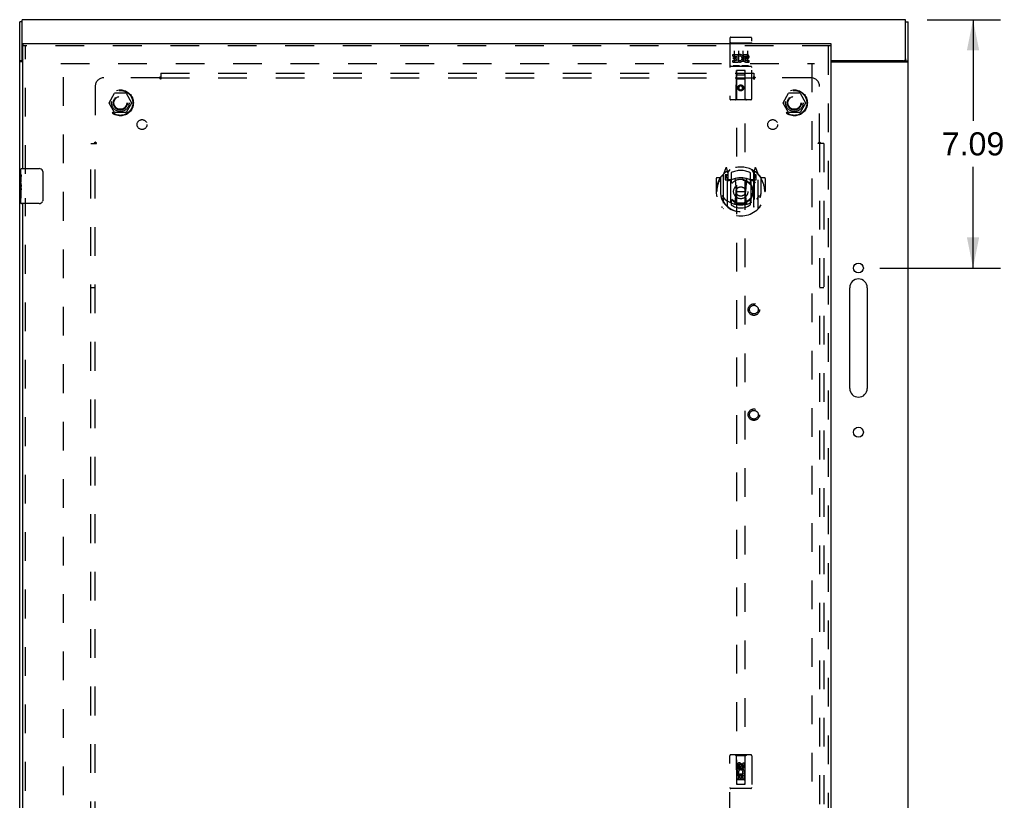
# Model space of a CAD drawing. Header units: inches. Extents: x 0 to 149, y 0 to 96.
# Tile 13 of 16: x 37 to 65, y 51 to 73. Entities that reach past the tile are written whole.
import ezdxf

# ---------------------------------------------------------------- set-up
doc = ezdxf.new("R2010")
doc.units = ezdxf.units.IN
doc.header["$LTSCALE"] = 8.201754
doc.header["$MEASUREMENT"] = 0
doc.linetypes.add('HIDDEN', pattern=[0.2, 0.1, -0.1])
doc.layers.get('0').update_dxf_attribs({"linetype": 'CONTINUOUS'})
for name, color, linetype in [('DEFAULT_2', 8, 'HIDDEN'), ('DIMENSIONS', 7, 'CONTINUOUS'), ('DOOR_ASSEMBLY', 7, 'CONTINUOUS'), ('SUBPANEL', 7, 'CONTINUOUS')]:
    doc.layers.add(name, color=color, linetype=linetype)
doc.styles.get("Standard").update_dxf_attribs({"font": 'arial.ttf'})
doc.dimstyles.new('DIMSTYLE_1', dxfattribs={"dimtxt": 0.657895, "dimasz": 0.877193, "dimexe": 0.09, "dimexo": 0.07, "dimgap": 0.0375, "dimtad": 0, "dimtih": 1, "dimtoh": 1, "dimzin": 4, "dimdsep": 46, "dimtxsty": 'Standard', "dimblk": '_FILLED', "dimblk1": '_FILLED', "dimblk2": '_FILLED', "dimcen": 0.09, "dimadec": 3, "dimazin": 1, "dimtfac": 1, "dimtdec": 3, "dimtofl": 0, "dimtmove": 0, "dimatfit": 3, "dimldrblk": '_FILLED', "dimfxl": 0, "dimtolj": 1, "dimtzin": 4, "dimarcsym": 0})

# ---------------------------------------------------------------- blocks, each defined once
blk = doc.blocks.new('_FILLED')
at = {"color": 0, "linetype": 'ByBlock'}
blk.add_solid([(0, 0), (-1, 0.2), (-1, -0.2)], dxfattribs=at)
blk = doc.blocks.new('*D1')
at = {"layer": 'DIMENSIONS', "color": 2, "linetype": 'Continuous'}
for p, q in [((62.777, 73.052), (64.879, 73.052)), ((64.09, 73.052), (64.09, 70.165)), ((64.09, 65.962), (64.09, 68.849)), ((61.432, 65.962), (64.879, 65.962))]:
    blk.add_line(p, q, dxfattribs=at)
at = {"layer": 'DIMENSIONS', "color": 2, "linetype": 'Continuous', "xscale": 0.8771929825, "yscale": 0.8771929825, "zscale": 0.8771929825}
for p, rotation in [((64.09, 73.052), 90), ((64.09, 65.962), 270)]:
    blk.add_blockref('_FILLED', p, dxfattribs=dict(at, rotation=rotation))
at = {"layer": 'DIMENSIONS', "color": 2, "linetype": 'Continuous', "insert": (64.09, 69.836), "char_height": 0.6579, "width": 1.78781, "attachment_point": 2, "line_spacing_factor": 0.9}
blk.add_mtext('7.09', dxfattribs=at)

msp = doc.modelspace()

# ---------------------------------------------------------------- linework, layer by layer
at = {"color": 3, "linetype": 'Continuous'}
for p, q in [((36.863, 25.115), (36.863, 72.989)), ((36.938, 71.937), (36.938, 73.052)), ((62.163, 73.052), (36.938, 73.052)), ((62.163, 71.937), (62.163, 73.052)), ((62.238, 25.115), (62.238, 72.989)), ((36.957, 71.85), (36.894, 71.85)), ((62.103, 71.877), (60.032, 71.877)), ((60.032, 71.85), (62.207, 71.85)), ((62.218, 71.857), (62.223, 71.86)), ((60.568, 62.524), (60.568, 65.399)), ((61.068, 65.399), (61.068, 62.524))]:
    msp.add_line(p, q, dxfattribs=at)
at = {"color": 7, "linetype": 'Continuous'}
for p, q in [((36.938, 72.989), (36.863, 72.989)), ((62.163, 72.989), (62.238, 72.989)), ((36.938, 71.875), (36.863, 71.875)), ((36.938, 71.875), (36.938, 71.937)), ((62.156, 71.864), (62.158, 71.866)), ((62.163, 71.937), (62.163, 71.875)), ((62.163, 71.875), (62.238, 71.875))]:
    msp.add_line(p, q, dxfattribs=at)
at = {"color": 3, "linetype": 'Continuous'}
for points in [[(36.883, 71.858), (36.878, 71.86), (36.875, 71.862), (36.873, 71.863), (36.871, 71.864), (36.869, 71.866), (36.867, 71.867), (36.866, 71.869), (36.864, 71.87), (36.864, 71.872), (36.863, 71.873), (36.863, 71.874), (36.863, 71.875)], [(36.894, 71.85), (36.892, 71.852), (36.89, 71.853), (36.888, 71.855), (36.885, 71.856), (36.883, 71.858)], [(62.207, 71.85), (62.208, 71.851), (62.208, 71.851), (62.209, 71.852), (62.21, 71.852), (62.211, 71.853), (62.212, 71.854), (62.213, 71.854), (62.214, 71.855), (62.215, 71.856), (62.216, 71.857), (62.218, 71.857)], [(62.223, 71.86), (62.224, 71.861), (62.226, 71.862), (62.227, 71.862), (62.228, 71.863), (62.229, 71.864), (62.23, 71.864), (62.231, 71.865), (62.232, 71.866), (62.232, 71.866), (62.233, 71.867), (62.234, 71.867), (62.234, 71.868), (62.235, 71.868), (62.235, 71.869), (62.236, 71.87), (62.236, 71.87), (62.236, 71.871), (62.237, 71.871), (62.237, 71.872), (62.237, 71.872), (62.237, 71.872), (62.238, 71.873), (62.238, 71.873), (62.238, 71.874), (62.238, 71.874), (62.238, 71.875), (62.238, 71.875)]]:
    msp.add_lwpolyline(points, dxfattribs=at)
at = {"color": 7, "linetype": 'Continuous'}
for points in [[(36.944, 71.864), (36.942, 71.867), (36.941, 71.868), (36.94, 71.869), (36.939, 71.87), (36.939, 71.872), (36.938, 71.873), (36.938, 71.874), (36.938, 71.875)], [(36.949, 71.85), (36.949, 71.851), (36.949, 71.852), (36.949, 71.854), (36.949, 71.855), (36.949, 71.856), (36.949, 71.858), (36.948, 71.859), (36.947, 71.861), (36.946, 71.862), (36.945, 71.863), (36.944, 71.864)], [(62.152, 71.85), (62.152, 71.851), (62.152, 71.851), (62.151, 71.852), (62.151, 71.852), (62.151, 71.853), (62.151, 71.853), (62.151, 71.854), (62.151, 71.854), (62.151, 71.855), (62.151, 71.855), (62.151, 71.856), (62.152, 71.856), (62.152, 71.857), (62.152, 71.857), (62.152, 71.858), (62.152, 71.858), (62.152, 71.859), (62.153, 71.859), (62.153, 71.86), (62.153, 71.86), (62.154, 71.861), (62.154, 71.862), (62.155, 71.862), (62.155, 71.863), (62.156, 71.864), (62.156, 71.864)], [(62.158, 71.866), (62.159, 71.867), (62.16, 71.868), (62.16, 71.869), (62.161, 71.869), (62.161, 71.87), (62.161, 71.871), (62.162, 71.871), (62.162, 71.872), (62.162, 71.872), (62.163, 71.873), (62.163, 71.874), (62.163, 71.874), (62.163, 71.875), (62.163, 71.875), (62.163, 71.875)]]:
    msp.add_lwpolyline(points, dxfattribs=at)
at = {"color": 3, "linetype": 'Continuous'}
for centre in [(60.818, 65.962), (60.818, 61.274)]:
    msp.add_circle(centre, 0.141, dxfattribs=at)
for centre, radius, start, end in [((36.998, 71.937), 0.06, 180, 227.5021), ((62.103, 71.937), 0.06, 270, 360), ((60.818, 65.399), 0.25, 0, 180), ((60.818, 62.524), 0.25, 180, 360)]:
    msp.add_arc(centre, radius, start, end, dxfattribs=at)
at = {"layer": 'DEFAULT_2', "color": 8, "linetype": 'HIDDEN'}
for p, q in [((38.038, 71.802), (59.563, 71.802)), ((38.113, 26.304), (38.113, 71.8)), ((59.488, 71.8), (59.488, 26.304)), ((39.42, 70.682), (39.575, 70.95)), ((39.892, 70.955), (39.583, 70.955)), ((39.901, 70.95), (40.055, 70.682)), ((58.67, 70.682), (58.825, 70.95)), ((59.142, 70.955), (58.833, 70.955)), ((59.151, 70.95), (59.305, 70.682)), ((39.575, 70.405), (39.42, 70.672)), ((40.055, 70.672), (39.901, 70.405)), ((58.825, 70.405), (58.67, 70.672)), ((59.305, 70.672), (59.151, 70.405)), ((39.892, 70.4), (39.583, 70.4)), ((59.142, 70.4), (58.833, 70.4))]:
    msp.add_line(p, q, dxfattribs=at)
for centre, radius in [((39.738, 70.677), 0.372), ((39.738, 70.677), 0.356), ((39.738, 70.677), 0.204), ((58.988, 70.677), 0.372), ((58.988, 70.677), 0.356), ((58.988, 70.677), 0.204), ((39.738, 70.677), 0.183), ((58.988, 70.677), 0.183)]:
    msp.add_circle(centre, radius, dxfattribs=at)
for centre, start, end in [((39.583, 70.945), 90.0113, 149.988), ((39.892, 70.945), 30.0108, 89.9876), ((58.833, 70.945), 90.0113, 149.988), ((59.142, 70.945), 30.0108, 89.9876), ((39.429, 70.677), 150.0117, 209.9873), ((40.047, 70.677), 330.0117, 29.9873), ((58.679, 70.677), 150.0117, 209.9873), ((59.297, 70.677), 330.0117, 29.9873), ((39.583, 70.41), 210.0108, 269.9876), ((39.892, 70.41), 270.0113, 329.988), ((58.833, 70.41), 210.0108, 269.9876), ((59.142, 70.41), 270.0113, 329.988)]:
    msp.add_arc(centre, 0.01, start, end, dxfattribs=at)
at = {"layer": 'DOOR_ASSEMBLY', "color": 7, "linetype": 'Continuous'}
for p, q in [((36.957, 72.377), (36.957, 72.302)), ((60.032, 72.377), (60.032, 72.302)), ((36.897, 68.643), (36.897, 68.787)), ((36.897, 68.387), (36.897, 68.64)), ((36.912, 68.802), (37.422, 68.802)), ((37.522, 68.702), (37.522, 67.902)), ((36.906, 68.585), (36.897, 68.585)), ((36.897, 68.417), (36.907, 68.417)), ((36.897, 67.817), (36.897, 68.385)), ((36.9, 68.355), (36.897, 68.355)), ((36.907, 68.417), (36.907, 68.574)), ((36.897, 68.223), (36.907, 68.223)), ((36.897, 68.187), (36.907, 68.187)), ((36.897, 68.124), (36.907, 68.124)), ((36.907, 68.234), (36.907, 68.287)), ((36.907, 67.956), (36.907, 68.187)), ((36.897, 67.956), (36.907, 67.956)), ((37.422, 67.802), (36.912, 67.802))]:
    msp.add_line(p, q, dxfattribs=at)
at = {"layer": 'DOOR_ASSEMBLY', "color": 3, "linetype": 'Continuous'}
for p, q in [((36.957, 72.377), (60.032, 72.377)), ((36.957, 68.802), (36.957, 72.302)), ((60.032, 72.302), (60.032, 25.802)), ((36.957, 49.552), (36.957, 67.802))]:
    msp.add_line(p, q, dxfattribs=at)
at = {"layer": 'DOOR_ASSEMBLY', "color": 8, "linetype": 'HIDDEN'}
for p, q in [((60.032, 72.302), (36.957, 72.302)), ((37.032, 68.647), (37.032, 72.302)), ((57.145, 72.52), (57.145, 70.795)), ((57.161, 72.391), (57.161, 72.391)), ((57.162, 72.391), (57.161, 72.391)), ((57.163, 72.391), (57.162, 72.391)), ((57.164, 72.391), (57.163, 72.391)), ((57.165, 72.391), (57.164, 72.391)), ((57.165, 72.391), (57.165, 72.391)), ((57.166, 72.391), (57.165, 72.391)), ((57.167, 72.391), (57.166, 72.391)), ((57.168, 72.391), (57.167, 72.391)), ((57.169, 72.392), (57.168, 72.391)), ((57.169, 72.392), (57.169, 72.392)), ((57.17, 72.392), (57.169, 72.392)), ((57.171, 72.392), (57.17, 72.392)), ((57.172, 72.392), (57.171, 72.392)), ((57.173, 72.392), (57.172, 72.392)), ((57.174, 72.392), (57.173, 72.392)), ((57.174, 72.392), (57.174, 72.392)), ((57.174, 72.392), (57.74, 72.392)), ((57.175, 72.55), (57.74, 72.55)), ((57.74, 72.392), (57.741, 72.392)), ((57.741, 72.392), (57.742, 72.392)), ((57.742, 72.392), (57.742, 72.392)), ((57.742, 72.392), (57.743, 72.392)), ((57.743, 72.392), (57.744, 72.392)), ((57.744, 72.392), (57.745, 72.392)), ((57.745, 72.392), (57.746, 72.392)), ((57.746, 72.392), (57.747, 72.392)), ((57.747, 72.392), (57.747, 72.391)), ((57.747, 72.391), (57.748, 72.391)), ((57.748, 72.391), (57.749, 72.391)), ((57.749, 72.391), (57.75, 72.391)), ((57.75, 72.391), (57.751, 72.391)), ((57.751, 72.391), (57.751, 72.391)), ((57.751, 72.391), (57.752, 72.391)), ((57.752, 72.391), (57.753, 72.391)), ((57.77, 70.795), (57.77, 72.52)), ((59.957, 72.302), (59.957, 25.802)), ((57.226, 72.014), (57.226, 72.057)), ((57.226, 72.057), (57.382, 72.057)), ((57.226, 72.014), (57.339, 72.014)), ((57.27, 72.159), (57.27, 71.853)), ((57.339, 71.972), (57.339, 72.014)), ((57.382, 71.879), (57.382, 72.057)), ((57.406, 72.009), (57.389, 72.048)), ((57.395, 72.159), (57.395, 71.853)), ((57.52, 72.159), (57.52, 71.853)), ((57.538, 72.014), (57.538, 72.057)), ((57.538, 72.057), (57.63, 72.057)), ((57.538, 72.014), (57.63, 72.014)), ((57.645, 72.159), (57.645, 71.853)), ((57.175, 71.722), (57.74, 71.722)), ((57.226, 71.844), (57.226, 71.886)), ((57.226, 71.886), (57.339, 71.886)), ((57.226, 71.844), (57.382, 71.844)), ((57.418, 71.738), (57.246, 71.738)), ((57.247, 71.93), (57.247, 71.972)), ((57.247, 71.972), (57.339, 71.972)), ((57.247, 71.93), (57.339, 71.93)), ((57.339, 71.886), (57.339, 71.93)), ((57.382, 71.879), (57.395, 71.898)), ((57.382, 71.844), (57.382, 71.856)), ((57.385, 71.854), (57.382, 71.856)), ((57.668, 71.738), (57.496, 71.738)), ((57.598, 71.93), (57.644, 71.93)), ((57.602, 71.971), (57.63, 71.971)), ((57.602, 71.886), (57.694, 71.886)), ((57.602, 71.844), (57.694, 71.844)), ((57.694, 71.844), (57.694, 71.886)), ((57.327, 70.795), (57.331, 71.605)), ((57.332, 71.605), (57.331, 71.605)), ((57.332, 71.605), (57.332, 51.223)), ((57.582, 71.605), (57.332, 71.605)), ((57.372, 71.48), (57.542, 71.48)), ((57.582, 51.223), (57.582, 71.605)), ((57.584, 71.605), (57.582, 71.605)), ((57.587, 70.795), (57.584, 71.605)), ((57.585, 71.355), (57.33, 71.355)), ((57.457, 71.177), (57.395, 71.14)), ((57.457, 71.165), (57.405, 71.135)), ((57.457, 71.177), (57.457, 71.165)), ((57.52, 71.14), (57.457, 71.177)), ((57.51, 71.135), (57.457, 71.165)), ((57.395, 71.14), (57.395, 71.068)), ((57.395, 71.14), (57.405, 71.135)), ((57.395, 71.068), (57.405, 71.074)), ((57.395, 71.068), (57.457, 71.032)), ((57.405, 71.135), (57.405, 71.074)), ((57.405, 71.074), (57.457, 71.044)), ((57.457, 71.044), (57.51, 71.074)), ((57.457, 71.032), (57.52, 71.068)), ((57.457, 71.032), (57.457, 71.044)), ((57.52, 71.14), (57.51, 71.135)), ((57.51, 71.074), (57.51, 71.135)), ((57.52, 71.068), (57.51, 71.074)), ((57.52, 71.068), (57.52, 71.14)), ((57.74, 70.765), (57.175, 70.765)), ((56.957, 68.631), (56.957, 67.664)), ((57.032, 68.818), (56.962, 68.642)), ((57.015, 68.627), (57.015, 68.477)), ((57.075, 68.627), (57.015, 68.627)), ((57.054, 68.718), (57.053, 68.717)), ((57.054, 68.718), (57.053, 68.717)), ((57.054, 68.718), (57.054, 68.718)), ((57.075, 68.734), (57.061, 68.815)), ((57.075, 67.718), (57.075, 68.734)), ((57.082, 68.667), (57.152, 68.776)), ((57.082, 67.723), (57.082, 68.726)), ((57.085, 68.701), (57.085, 68.494)), ((57.182, 68.679), (57.182, 68.426)), ((57.732, 68.426), (57.732, 68.679)), ((57.762, 68.776), (57.832, 68.667)), ((57.83, 68.494), (57.83, 68.701)), ((57.832, 67.723), (57.832, 68.726)), ((57.854, 68.815), (57.84, 68.734)), ((57.84, 68.734), (57.84, 67.718)), ((57.9, 68.627), (57.84, 68.627)), ((57.861, 68.717), (57.857, 68.72)), ((57.953, 68.642), (57.883, 68.818)), ((57.9, 68.477), (57.9, 68.627)), ((57.957, 67.664), (57.957, 68.631)), ((56.757, 68.521), (56.757, 68.148)), ((56.875, 68.536), (56.772, 68.536)), ((56.875, 68.536), (56.875, 68.148)), ((56.883, 68.521), (56.875, 68.536)), ((56.882, 68.539), (56.882, 68.081)), ((57.015, 68.477), (57.075, 68.477)), ((57.023, 68.599), (57.053, 68.553)), ((57.082, 68.607), (57.027, 68.607)), ((57.175, 68.476), (57.102, 68.476)), ((57.105, 68.474), (57.171, 68.474)), ((57.175, 67.835), (57.175, 68.466)), ((57.294, 68.492), (57.325, 68.148)), ((57.62, 68.492), (57.59, 68.148)), ((57.812, 68.476), (57.74, 68.476)), ((57.74, 68.466), (57.74, 67.835)), ((57.744, 68.474), (57.81, 68.474)), ((57.887, 68.607), (57.832, 68.607)), ((57.84, 68.477), (57.9, 68.477)), ((57.862, 68.553), (57.892, 68.599)), ((58.032, 68.539), (58.032, 68.081)), ((58.04, 68.536), (58.032, 68.521)), ((58.04, 68.148), (58.04, 68.536)), ((58.142, 68.536), (58.04, 68.536)), ((58.157, 68.521), (58.157, 68.148)), ((56.757, 68.148), (56.772, 68.148)), ((56.875, 68.148), (56.89, 68.148)), ((56.882, 68.081), (56.883, 68.078)), ((57.295, 67.808), (57.325, 68.148)), ((57.325, 68.148), (57.59, 68.148)), ((57.62, 67.808), (57.59, 68.148)), ((58.04, 68.148), (58.025, 68.148)), ((58.032, 68.081), (58.032, 68.078)), ((58.142, 68.148), (58.157, 68.148)), ((37.032, 49.397), (37.032, 67.957)), ((57.182, 67.865), (57.182, 67.762)), ((57.732, 67.762), (57.732, 67.865)), ((57.145, 50.177), (57.145, 52.035)), ((57.74, 52.065), (57.175, 52.065)), ((57.327, 52.035), (57.297, 52.065)), ((57.587, 52.035), (57.327, 52.035)), ((57.327, 52.035), (57.331, 51.225)), ((57.584, 51.225), (57.587, 52.035)), ((57.587, 52.035), (57.617, 52.065)), ((57.77, 52.035), (57.77, 50.177)), ((57.351, 51.675), (57.351, 51.767)), ((57.393, 51.767), (57.393, 51.675)), ((57.457, 51.797), (57.395, 51.76)), ((57.395, 51.76), (57.405, 51.755)), ((57.395, 51.76), (57.395, 51.688)), ((57.457, 51.785), (57.405, 51.755)), ((57.405, 51.755), (57.405, 51.694)), ((57.437, 51.739), (57.437, 51.767)), ((57.52, 51.76), (57.457, 51.797)), ((57.457, 51.797), (57.457, 51.785)), ((57.51, 51.755), (57.457, 51.785)), ((57.478, 51.781), (57.478, 51.735)), ((57.52, 51.76), (57.51, 51.755)), ((57.51, 51.694), (57.51, 51.755)), ((57.52, 51.688), (57.52, 51.76)), ((57.522, 51.831), (57.564, 51.831)), ((57.522, 51.739), (57.522, 51.831)), ((57.564, 51.831), (57.564, 51.739)), ((57.585, 51.475), (57.33, 51.475)), ((57.393, 51.675), (57.351, 51.675)), ((57.351, 51.519), (57.528, 51.519)), ((57.351, 51.363), (57.351, 51.519)), ((57.399, 51.543), (57.36, 51.526)), ((57.436, 51.476), (57.393, 51.476)), ((57.393, 51.476), (57.393, 51.363)), ((57.395, 51.688), (57.405, 51.694)), ((57.395, 51.688), (57.457, 51.652)), ((57.405, 51.694), (57.457, 51.664)), ((57.436, 51.384), (57.436, 51.476)), ((57.457, 51.664), (57.51, 51.694)), ((57.457, 51.652), (57.52, 51.688)), ((57.457, 51.652), (57.457, 51.664)), ((57.522, 51.476), (57.478, 51.476)), ((57.478, 51.476), (57.478, 51.384)), ((57.52, 51.688), (57.51, 51.694)), ((57.528, 51.519), (57.51, 51.532)), ((57.522, 51.363), (57.522, 51.476)), ((57.553, 51.522), (57.552, 51.519)), ((57.552, 51.519), (57.564, 51.519)), ((57.564, 51.519), (57.564, 51.363)), ((57.331, 51.225), (57.584, 51.225)), ((57.332, 51.226), (57.582, 51.226)), ((57.332, 51.223), (57.582, 51.223)), ((57.393, 51.363), (57.351, 51.363)), ((57.542, 51.35), (57.372, 51.35)), ((57.478, 51.384), (57.436, 51.384)), ((57.564, 51.363), (57.522, 51.363)), ((57.74, 51.1), (57.175, 51.1))]:
    msp.add_line(p, q, dxfattribs=at)
for points in [[(57.161, 72.391), (57.16, 72.391), (57.16, 72.391), (57.16, 72.391), (57.159, 72.391), (57.159, 72.391), (57.159, 72.391), (57.158, 72.39), (57.158, 72.39), (57.158, 72.39), (57.157, 72.39), (57.157, 72.39), (57.156, 72.39), (57.156, 72.39), (57.156, 72.39), (57.156, 72.39), (57.155, 72.39), (57.155, 72.39), (57.155, 72.39), (57.154, 72.39), (57.154, 72.39), (57.154, 72.39), (57.153, 72.389), (57.153, 72.389), (57.153, 72.389), (57.152, 72.389), (57.152, 72.389), (57.152, 72.389), (57.152, 72.389), (57.151, 72.389), (57.151, 72.389), (57.151, 72.389), (57.151, 72.389), (57.15, 72.389), (57.15, 72.388), (57.15, 72.388), (57.15, 72.388), (57.149, 72.388), (57.149, 72.388), (57.149, 72.388), (57.149, 72.388), (57.149, 72.388), (57.148, 72.388), (57.148, 72.388), (57.148, 72.388), (57.148, 72.387), (57.148, 72.387), (57.147, 72.387), (57.147, 72.387), (57.147, 72.387), (57.147, 72.387), (57.147, 72.387), (57.147, 72.387), (57.147, 72.387), (57.146, 72.387), (57.146, 72.387), (57.146, 72.386), (57.146, 72.386), (57.146, 72.386), (57.146, 72.386), (57.146, 72.386), (57.146, 72.386), (57.146, 72.386), (57.145, 72.386), (57.145, 72.386), (57.145, 72.386), (57.145, 72.385), (57.145, 72.385), (57.145, 72.385), (57.145, 72.385), (57.145, 72.385), (57.145, 72.385), (57.145, 72.385), (57.145, 72.385), (57.145, 72.385), (57.145, 72.384), (57.145, 72.384), (57.145, 72.384)], [(57.753, 72.391), (57.754, 72.391), (57.754, 72.391), (57.754, 72.391), (57.755, 72.391), (57.755, 72.391), (57.755, 72.391), (57.756, 72.391), (57.756, 72.391), (57.757, 72.39), (57.757, 72.39), (57.757, 72.39), (57.758, 72.39), (57.758, 72.39), (57.758, 72.39), (57.759, 72.39), (57.759, 72.39), (57.759, 72.39), (57.76, 72.39), (57.76, 72.39), (57.76, 72.39), (57.76, 72.39), (57.761, 72.39), (57.761, 72.39), (57.761, 72.389), (57.762, 72.389), (57.762, 72.389), (57.762, 72.389), (57.763, 72.389), (57.763, 72.389), (57.763, 72.389), (57.763, 72.389), (57.764, 72.389), (57.764, 72.389), (57.764, 72.389), (57.764, 72.389), (57.765, 72.388), (57.765, 72.388), (57.765, 72.388), (57.765, 72.388), (57.765, 72.388), (57.766, 72.388), (57.766, 72.388), (57.766, 72.388), (57.766, 72.388), (57.767, 72.388), (57.767, 72.388), (57.767, 72.387), (57.767, 72.387), (57.767, 72.387), (57.767, 72.387), (57.768, 72.387), (57.768, 72.387), (57.768, 72.387), (57.768, 72.387), (57.768, 72.387), (57.768, 72.387), (57.768, 72.387), (57.769, 72.386), (57.769, 72.386), (57.769, 72.386), (57.769, 72.386), (57.769, 72.386), (57.769, 72.386), (57.769, 72.386), (57.769, 72.386), (57.769, 72.386), (57.769, 72.386), (57.77, 72.385), (57.77, 72.385), (57.77, 72.385), (57.77, 72.385), (57.77, 72.385), (57.77, 72.385), (57.77, 72.385), (57.77, 72.385), (57.77, 72.385), (57.77, 72.384), (57.77, 72.384), (57.77, 72.384)], [(57.246, 71.738), (57.246, 71.738), (57.246, 71.738), (57.246, 71.738), (57.246, 71.738), (57.245, 71.738), (57.245, 71.738), (57.245, 71.738), (57.245, 71.738), (57.245, 71.738), (57.244, 71.738), (57.244, 71.738), (57.244, 71.738), (57.244, 71.738), (57.244, 71.738), (57.244, 71.738), (57.243, 71.738), (57.243, 71.738), (57.243, 71.738), (57.243, 71.738), (57.243, 71.738), (57.243, 71.738), (57.243, 71.738), (57.242, 71.738), (57.242, 71.738), (57.242, 71.738), (57.242, 71.738), (57.242, 71.738), (57.242, 71.738), (57.242, 71.738), (57.241, 71.738), (57.241, 71.738), (57.241, 71.738), (57.241, 71.738), (57.241, 71.738), (57.241, 71.738), (57.241, 71.738), (57.241, 71.739), (57.241, 71.739), (57.241, 71.739), (57.24, 71.739), (57.24, 71.739), (57.24, 71.739), (57.24, 71.739), (57.24, 71.739), (57.24, 71.739), (57.24, 71.739)], [(57.425, 71.739), (57.425, 71.739), (57.425, 71.739), (57.425, 71.739), (57.425, 71.739), (57.424, 71.739), (57.424, 71.739), (57.424, 71.739), (57.424, 71.739), (57.424, 71.739), (57.424, 71.738), (57.424, 71.738), (57.424, 71.738), (57.424, 71.738), (57.423, 71.738), (57.423, 71.738), (57.423, 71.738), (57.423, 71.738), (57.423, 71.738), (57.423, 71.738), (57.423, 71.738), (57.423, 71.738), (57.422, 71.738), (57.422, 71.738), (57.422, 71.738), (57.422, 71.738), (57.422, 71.738), (57.422, 71.738), (57.422, 71.738), (57.421, 71.738), (57.421, 71.738), (57.421, 71.738), (57.421, 71.738), (57.421, 71.738), (57.421, 71.738), (57.42, 71.738), (57.42, 71.738), (57.42, 71.738), (57.42, 71.738), (57.42, 71.738), (57.42, 71.738), (57.419, 71.738), (57.419, 71.738), (57.419, 71.738), (57.419, 71.738), (57.418, 71.738)], [(57.496, 71.738), (57.496, 71.738), (57.496, 71.738), (57.496, 71.738), (57.496, 71.738), (57.495, 71.738), (57.495, 71.738), (57.495, 71.738), (57.495, 71.738), (57.495, 71.738), (57.494, 71.738), (57.494, 71.738), (57.494, 71.738), (57.494, 71.738), (57.494, 71.738), (57.494, 71.738), (57.493, 71.738), (57.493, 71.738), (57.493, 71.738), (57.493, 71.738), (57.493, 71.738), (57.493, 71.738), (57.493, 71.738), (57.492, 71.738), (57.492, 71.738), (57.492, 71.738), (57.492, 71.738), (57.492, 71.738), (57.492, 71.738), (57.492, 71.738), (57.491, 71.738), (57.491, 71.738), (57.491, 71.738), (57.491, 71.738), (57.491, 71.738), (57.491, 71.738), (57.491, 71.738), (57.491, 71.739), (57.491, 71.739), (57.491, 71.739), (57.49, 71.739), (57.49, 71.739), (57.49, 71.739), (57.49, 71.739), (57.49, 71.739), (57.49, 71.739), (57.49, 71.739)], [(57.675, 71.739), (57.675, 71.739), (57.675, 71.739), (57.675, 71.739), (57.675, 71.739), (57.674, 71.739), (57.674, 71.739), (57.674, 71.739), (57.674, 71.739), (57.674, 71.739), (57.674, 71.738), (57.674, 71.738), (57.674, 71.738), (57.674, 71.738), (57.673, 71.738), (57.673, 71.738), (57.673, 71.738), (57.673, 71.738), (57.673, 71.738), (57.673, 71.738), (57.673, 71.738), (57.673, 71.738), (57.672, 71.738), (57.672, 71.738), (57.672, 71.738), (57.672, 71.738), (57.672, 71.738), (57.672, 71.738), (57.672, 71.738), (57.671, 71.738), (57.671, 71.738), (57.671, 71.738), (57.671, 71.738), (57.671, 71.738), (57.671, 71.738), (57.67, 71.738), (57.67, 71.738), (57.67, 71.738), (57.67, 71.738), (57.67, 71.738), (57.67, 71.738), (57.669, 71.738), (57.669, 71.738), (57.669, 71.738), (57.669, 71.738), (57.668, 71.738)], [(56.912, 68.587), (56.913, 68.587), (56.913, 68.588), (56.914, 68.589), (56.915, 68.59), (56.915, 68.591), (56.916, 68.591), (56.917, 68.592), (56.918, 68.593), (56.918, 68.594), (56.919, 68.594), (56.92, 68.595), (56.921, 68.596), (56.922, 68.597), (56.922, 68.597), (56.923, 68.598), (56.924, 68.599), (56.925, 68.599), (56.926, 68.6), (56.926, 68.601), (56.927, 68.601), (56.928, 68.602), (56.929, 68.602), (56.93, 68.603), (56.931, 68.604), (56.932, 68.604), (56.932, 68.605), (56.933, 68.605), (56.934, 68.606), (56.935, 68.606), (56.936, 68.607), (56.937, 68.607), (56.938, 68.608), (56.939, 68.608), (56.94, 68.608)], [(57.975, 68.608), (57.976, 68.608), (57.977, 68.608), (57.978, 68.607), (57.979, 68.607), (57.98, 68.606), (57.98, 68.606), (57.981, 68.605), (57.982, 68.605), (57.983, 68.604), (57.984, 68.604), (57.985, 68.603), (57.986, 68.602), (57.987, 68.602), (57.987, 68.601), (57.988, 68.601), (57.989, 68.6), (57.99, 68.599), (57.991, 68.599), (57.992, 68.598), (57.992, 68.597), (57.993, 68.597), (57.994, 68.596), (57.995, 68.595), (57.995, 68.594), (57.996, 68.594), (57.997, 68.593), (57.998, 68.592), (57.999, 68.591), (57.999, 68.591), (58, 68.59), (58.001, 68.589), (58.001, 68.588), (58.002, 68.587), (58.003, 68.587)], [(56.925, 68.034), (56.928, 68.029), (56.931, 68.024), (56.934, 68.019), (56.937, 68.015), (56.94, 68.01), (56.942, 68.006), (56.945, 68.002), (56.948, 67.998), (56.95, 67.994), (56.953, 67.991), (56.955, 67.987), (56.958, 67.984), (56.96, 67.981), (56.962, 67.977), (56.964, 67.975), (56.967, 67.972), (56.969, 67.969), (56.971, 67.966), (56.973, 67.964), (56.975, 67.961), (56.977, 67.959), (56.979, 67.957), (56.981, 67.954), (56.983, 67.952), (56.985, 67.95), (56.987, 67.948), (56.988, 67.947), (56.99, 67.945), (56.992, 67.943), (56.994, 67.941), (56.995, 67.94), (56.997, 67.938), (56.998, 67.937), (57, 67.935), (57.002, 67.934), (57.003, 67.933)], [(57.645, 67.791), (57.64, 67.789), (57.635, 67.788), (57.629, 67.787), (57.624, 67.785), (57.618, 67.784), (57.613, 67.783), (57.607, 67.781), (57.602, 67.78), (57.596, 67.779), (57.591, 67.778), (57.585, 67.777), (57.58, 67.776), (57.574, 67.775), (57.569, 67.774), (57.563, 67.773), (57.558, 67.772), (57.552, 67.772), (57.547, 67.771), (57.541, 67.77), (57.536, 67.77), (57.53, 67.769), (57.524, 67.768), (57.519, 67.768), (57.513, 67.767), (57.508, 67.767), (57.502, 67.767), (57.497, 67.766), (57.491, 67.766), (57.485, 67.766), (57.48, 67.766), (57.474, 67.765), (57.469, 67.765), (57.463, 67.765), (57.457, 67.765), (57.452, 67.765), (57.446, 67.765), (57.441, 67.765), (57.435, 67.766), (57.429, 67.766), (57.424, 67.766), (57.418, 67.766), (57.413, 67.767), (57.407, 67.767), (57.401, 67.767), (57.396, 67.768), (57.39, 67.768), (57.385, 67.769), (57.379, 67.77), (57.374, 67.77), (57.368, 67.771), (57.363, 67.772), (57.357, 67.772), (57.351, 67.773), (57.346, 67.774), (57.34, 67.775), (57.335, 67.776), (57.329, 67.777), (57.324, 67.778), (57.318, 67.779), (57.313, 67.78), (57.307, 67.781), (57.302, 67.783), (57.297, 67.784), (57.291, 67.785), (57.286, 67.787), (57.28, 67.788), (57.275, 67.789), (57.269, 67.791)], [(57.912, 67.933), (57.913, 67.934), (57.915, 67.935), (57.916, 67.937), (57.918, 67.938), (57.919, 67.94), (57.921, 67.941), (57.923, 67.943), (57.925, 67.945), (57.926, 67.947), (57.928, 67.948), (57.93, 67.95), (57.932, 67.952), (57.934, 67.954), (57.936, 67.957), (57.938, 67.959), (57.94, 67.961), (57.942, 67.964), (57.944, 67.966), (57.946, 67.969), (57.948, 67.972), (57.95, 67.975), (57.953, 67.977), (57.955, 67.981), (57.957, 67.984), (57.96, 67.987), (57.962, 67.991), (57.964, 67.994), (57.967, 67.998), (57.97, 68.002), (57.972, 68.006), (57.975, 68.01), (57.978, 68.015), (57.981, 68.019), (57.984, 68.024), (57.987, 68.029), (57.99, 68.034)], [(56.94, 67.687), (56.939, 67.687), (56.938, 67.688), (56.937, 67.688), (56.936, 67.689), (56.935, 67.689), (56.934, 67.69), (56.933, 67.69), (56.932, 67.691), (56.932, 67.691), (56.931, 67.692), (56.93, 67.692), (56.929, 67.693), (56.928, 67.694), (56.927, 67.694), (56.926, 67.695), (56.926, 67.695), (56.925, 67.696), (56.924, 67.697), (56.923, 67.697), (56.922, 67.698), (56.922, 67.699), (56.921, 67.7), (56.92, 67.7), (56.919, 67.701), (56.918, 67.702), (56.918, 67.702), (56.917, 67.703), (56.916, 67.704), (56.915, 67.705), (56.915, 67.706), (56.914, 67.706), (56.913, 67.707), (56.913, 67.708), (56.912, 67.709)], [(58.003, 67.709), (58.002, 67.708), (58.001, 67.707), (58.001, 67.706), (58, 67.706), (57.999, 67.705), (57.999, 67.704), (57.998, 67.703), (57.997, 67.702), (57.996, 67.702), (57.995, 67.701), (57.995, 67.7), (57.994, 67.7), (57.993, 67.699), (57.992, 67.698), (57.992, 67.697), (57.991, 67.697), (57.99, 67.696), (57.989, 67.695), (57.988, 67.695), (57.987, 67.694), (57.987, 67.694), (57.986, 67.693), (57.985, 67.692), (57.984, 67.692), (57.983, 67.691), (57.982, 67.691), (57.981, 67.69), (57.98, 67.69), (57.98, 67.689), (57.979, 67.689), (57.978, 67.688), (57.977, 67.688), (57.976, 67.687), (57.975, 67.687)]]:
    msp.add_lwpolyline(points, dxfattribs=at)
at = {"layer": 'DOOR_ASSEMBLY', "color": 7, "linetype": 'Continuous'}
for points in [[(36.897, 68.643), (36.898, 68.64), (36.898, 68.636), (36.899, 68.63), (36.9, 68.624), (36.901, 68.617), (36.903, 68.61), (36.904, 68.601), (36.905, 68.593)], [(37.516, 68.738), (37.518, 68.733), (37.519, 68.727), (37.521, 68.721), (37.522, 68.715), (37.522, 68.709), (37.522, 68.702)], [(36.897, 68.387), (36.898, 68.38), (36.898, 68.372), (36.899, 68.364), (36.9, 68.355)], [(36.9, 68.355), (36.903, 68.329), (36.905, 68.32), (36.905, 68.311), (36.906, 68.302), (36.907, 68.294), (36.907, 68.287)], [(36.905, 68.593), (36.906, 68.584), (36.907, 68.574)], [(36.907, 68.234), (36.907, 68.228), (36.907, 68.221), (36.906, 68.215), (36.905, 68.209), (36.905, 68.204), (36.904, 68.198)], [(37.522, 67.902), (37.522, 67.896), (37.522, 67.89), (37.521, 67.884), (37.519, 67.878), (37.518, 67.872), (37.516, 67.866)]]:
    msp.add_lwpolyline(points, dxfattribs=at)
at = {"layer": 'DOOR_ASSEMBLY', "color": 8, "linetype": 'HIDDEN'}
for centre, radius in [((57.457, 71.105), 0.085), ((57.457, 71.105), 0.0845), ((57.457, 68.146), 0.35), ((57.457, 68.146), 0.335), ((57.457, 68.146), 0.205), ((57.457, 68.146), 0.133), ((57.832, 64.774), 0.164), ((57.832, 64.774), 0.124), ((57.832, 61.774), 0.164), ((57.832, 61.774), 0.124), ((57.457, 51.725), 0.085), ((57.457, 51.725), 0.0845)]:
    msp.add_circle(centre, radius, dxfattribs=at)
for centre, radius, start, end in [((57.175, 72.52), 0.03, 90, 180), ((57.74, 72.52), 0.03, 0, 90), ((57.431, 71.95), 0.107, 244.2636, 113.4027), ((57.431, 71.95), 0.0639, 234.8895, 113.4026), ((57.63, 71.993), 0.0644, 282.2995, 90.0775), ((57.63, 71.993), 0.0219, 269.9011, 90), ((57.175, 71.692), 0.03, 90, 180), ((57.602, 71.907), 0.0635, 90, 270), ((57.602, 71.908), 0.0219, 100.307, 270), ((57.74, 71.692), 0.03, 0, 90), ((57.372, 71.565), 0.04, 90, 180), ((57.372, 71.52), 0.04, 180, 270), ((57.542, 71.565), 0.04, 0, 90), ((57.542, 71.52), 0.04, 270, 360), ((57.175, 70.795), 0.03, 180, 270), ((57.297, 70.795), 0.03, 270, 360), ((57.617, 70.795), 0.03, 180, 270), ((57.74, 70.795), 0.03, 270, 360), ((57.457, 68.148), 0.7, 125.5126, 54.4874), ((57.457, 68.146), 0.7, 35.2961, 144.7039), ((56.972, 68.631), 0.015, 135.0748, 180), ((57.046, 68.812), 0.015, 10, 158.1959), ((57.062, 68.701), 0.02, 0, 125.5126), ((57.065, 68.701), 0.02, 0, 125.2543), ((57.102, 68.726), 0.02, 121.4688, 179.9992), ((57.457, 68.146), 0.6, 62.7204, 117.2796), ((57.812, 68.726), 0.02, 0, 58.5295), ((57.85, 68.701), 0.02, 54.7457, 180), ((57.852, 68.701), 0.02, 54.4874, 180), ((57.869, 68.812), 0.015, 21.8041, 170), ((57.942, 68.631), 0.015, 0, 44.9252), ((56.772, 68.521), 0.015, 90, 180), ((57.457, 68.148), 0.685, 146.9885, 180), ((56.902, 68.539), 0.02, 144.7039, 180), ((57.027, 68.602), 0.005, 90, 212.6792), ((57.457, 67.835), 0.7, 53.2319, 126.7681), ((56.894, 68.452), 0.188, 0, 32.6792), ((57.102, 68.496), 0.02, 180, 270), ((57.105, 68.494), 0.02, 180, 270), ((57.171, 68.494), 0.02, 270, 293.464), ((57.19, 68.466), 0.015, 112.9863, 180), ((57.457, 67.833), 0.7, 66.536, 113.464), ((57.212, 68.426), 0.03, 180, 311.1261), ((57.457, 68.146), 0.343, 48.8739, 131.1261), ((57.274, 68.49), 0.02, 5.0796, 105.6131), ((57.64, 68.49), 0.02, 74.3869, 174.9204), ((57.702, 68.426), 0.03, 228.8739, 360), ((57.725, 68.466), 0.015, 0, 67.0137), ((57.744, 68.494), 0.02, 246.536, 270), ((57.81, 68.494), 0.02, 270, 360), ((57.812, 68.496), 0.02, 270, 360), ((58.02, 68.452), 0.188, 147.3208, 180), ((57.887, 68.602), 0.005, 327.3208, 90), ((58.012, 68.539), 0.02, 0, 35.2961), ((57.457, 68.148), 0.685, 0, 33.0115), ((58.142, 68.521), 0.015, 0, 90), ((57.457, 68.15), 0.583, 180.2464, 359.7536), ((56.902, 68.081), 0.02, 180, 187.6622), ((57.457, 68.156), 0.58, 187.6622, 352.3378), ((58.012, 68.081), 0.02, 352.3378, 360), ((57.457, 68.465), 0.7, 229.529, 310.471), ((57.19, 67.835), 0.015, 180, 247.0137), ((57.212, 67.865), 0.03, 48.8739, 180), ((57.457, 68.146), 0.343, 228.8739, 311.1261), ((57.275, 67.81), 0.02, 254.4248, 354.9204), ((57.64, 67.81), 0.02, 185.0796, 285.5752), ((57.702, 67.865), 0.03, 0, 131.1261), ((57.725, 67.835), 0.015, 292.9863, 360), ((56.972, 67.664), 0.015, 180, 224.9252), ((57.09, 67.718), 0.015, 180, 229.6413), ((57.102, 67.723), 0.02, 180, 230.6594), ((57.457, 68.156), 0.48, 235.0461, 304.9539), ((57.812, 67.723), 0.02, 309.3378, 359.9984), ((57.825, 67.718), 0.015, 310.3587, 360), ((57.942, 67.664), 0.015, 315.0748, 360), ((57.175, 52.035), 0.03, 90, 180), ((57.74, 52.035), 0.03, 0, 90), ((57.415, 51.767), 0.0644, 12.2995, 180.0775), ((57.415, 51.767), 0.0219, 359.9011, 180), ((57.457, 51.568), 0.107, 334.2636, 203.4027), ((57.457, 51.568), 0.0639, 324.8895, 203.4026), ((57.5, 51.739), 0.0635, 180, 360), ((57.5, 51.739), 0.0219, 190.307, 360), ((57.372, 51.31), 0.04, 90, 180), ((57.372, 51.265), 0.04, 180, 270), ((57.542, 51.31), 0.04, 0, 90), ((57.542, 51.265), 0.04, 270, 360), ((57.175, 51.13), 0.03, 180, 270), ((57.74, 51.13), 0.03, 270, 360)]:
    msp.add_arc(centre, radius, start, end, dxfattribs=at)
at = {"layer": 'DOOR_ASSEMBLY', "color": 7, "linetype": 'Continuous'}
for centre, radius, start, end in [((36.912, 68.787), 0.015, 90, 180), ((37.422, 68.702), 0.1, 21.1999, 90), ((36.912, 67.817), 0.015, 180, 270), ((37.422, 67.902), 0.1, 270, 338.8001)]:
    msp.add_arc(centre, radius, start, end, dxfattribs=at)
msp.add_ellipse((37.097, 68.22), major_axis=(0.2, 0), ratio=0.432808, start_param=3.141593, end_param=3.403409, dxfattribs=at)
at = {"layer": 'SUBPANEL', "color": 8, "linetype": 'HIDDEN'}
for p, q in [((40.894, 71.521), (40.894, 71.434)), ((40.894, 71.521), (57.832, 71.521)), ((40.894, 71.434), (40.894, 71.355)), ((57.832, 71.521), (57.832, 71.434)), ((57.832, 71.355), (57.832, 71.434)), ((40.859, 71.396), (39.269, 71.396)), ((40.872, 71.376), (40.868, 71.383)), ((40.873, 71.41), (40.869, 71.407)), ((40.877, 71.415), (40.873, 71.41)), ((40.894, 71.396), (57.832, 71.396)), ((59.457, 71.396), (57.867, 71.396)), ((39.019, 71.146), (39.019, 69.556)), ((59.707, 69.556), (59.707, 71.146)), ((38.894, 28.583), (38.894, 69.521)), ((38.894, 69.521), (38.981, 69.521)), ((38.981, 69.521), (39.06, 69.521)), ((39.019, 28.583), (39.019, 69.521)), ((59.745, 69.521), (59.666, 69.521)), ((59.687, 69.543), (59.693, 69.547)), ((59.707, 69.521), (59.707, 28.583)), ((59.721, 69.542), (59.718, 69.546)), ((59.725, 69.538), (59.721, 69.542)), ((59.832, 69.521), (59.745, 69.521)), ((59.832, 69.521), (59.832, 28.583)), ((39.019, 65.396), (38.894, 65.396)), ((59.832, 65.396), (59.707, 65.396))]:
    msp.add_line(p, q, dxfattribs=at)
for points in [[(40.894, 71.434), (40.893, 71.433), (40.891, 71.431), (40.89, 71.429), (40.888, 71.427), (40.887, 71.425), (40.886, 71.424), (40.884, 71.422), (40.883, 71.42), (40.881, 71.419), (40.88, 71.417), (40.879, 71.416), (40.877, 71.415)], [(57.832, 71.434), (57.833, 71.433), (57.834, 71.431), (57.836, 71.429), (57.837, 71.427), (57.839, 71.425), (57.84, 71.424), (57.842, 71.422), (57.843, 71.42), (57.844, 71.419), (57.846, 71.417), (57.847, 71.416), (57.849, 71.415), (57.851, 71.412)], [(40.869, 71.407), (40.868, 71.405), (40.866, 71.404), (40.864, 71.402), (40.863, 71.4), (40.861, 71.399), (40.86, 71.397), (40.859, 71.396)], [(40.868, 71.383), (40.867, 71.385), (40.865, 71.387), (40.864, 71.389), (40.863, 71.391), (40.861, 71.393), (40.86, 71.394), (40.859, 71.396)], [(40.894, 71.355), (40.892, 71.356), (40.891, 71.356), (40.889, 71.357), (40.888, 71.358), (40.887, 71.359), (40.885, 71.36), (40.884, 71.361), (40.882, 71.362), (40.881, 71.364), (40.879, 71.365), (40.878, 71.367), (40.877, 71.369), (40.876, 71.37), (40.874, 71.372), (40.873, 71.374), (40.872, 71.376)], [(57.832, 71.355), (57.833, 71.356), (57.835, 71.356), (57.836, 71.357), (57.838, 71.358), (57.839, 71.359), (57.841, 71.36), (57.842, 71.361), (57.843, 71.362), (57.845, 71.364), (57.846, 71.365), (57.848, 71.367), (57.849, 71.369), (57.85, 71.37), (57.851, 71.372), (57.852, 71.374), (57.854, 71.376), (57.858, 71.383)], [(57.851, 71.412), (57.855, 71.409), (57.856, 71.407), (57.858, 71.405), (57.86, 71.404), (57.861, 71.402), (57.863, 71.4), (57.864, 71.399), (57.866, 71.397), (57.867, 71.396)], [(57.858, 71.383), (57.859, 71.385), (57.86, 71.387), (57.862, 71.389), (57.863, 71.391), (57.864, 71.393), (57.866, 71.394), (57.867, 71.396)], [(38.981, 69.521), (38.983, 69.522), (38.984, 69.524), (38.986, 69.525), (38.988, 69.527), (38.99, 69.528), (38.992, 69.53), (38.993, 69.531), (38.995, 69.532), (38.996, 69.534), (38.998, 69.535), (38.999, 69.537), (39, 69.538), (39.003, 69.541)], [(39.003, 69.541), (39.006, 69.544), (39.008, 69.546), (39.01, 69.547), (39.012, 69.549), (39.013, 69.551), (39.015, 69.552), (39.016, 69.554), (39.018, 69.555), (39.019, 69.556)], [(39.032, 69.547), (39.03, 69.548), (39.028, 69.55), (39.026, 69.551), (39.024, 69.552), (39.022, 69.554), (39.021, 69.555), (39.019, 69.556)], [(39.06, 69.521), (39.059, 69.523), (39.059, 69.524), (39.058, 69.526), (39.057, 69.527), (39.056, 69.529), (39.055, 69.53), (39.054, 69.531), (39.053, 69.533), (39.051, 69.534), (39.05, 69.536), (39.048, 69.537), (39.047, 69.538), (39.045, 69.539), (39.043, 69.541), (39.041, 69.542), (39.039, 69.543), (39.032, 69.547)], [(59.666, 69.521), (59.666, 69.523), (59.667, 69.524), (59.668, 69.526), (59.669, 69.527), (59.67, 69.529), (59.671, 69.53), (59.672, 69.531), (59.673, 69.533), (59.674, 69.534), (59.676, 69.536), (59.678, 69.537), (59.679, 69.538), (59.681, 69.539), (59.683, 69.541), (59.685, 69.542), (59.687, 69.543)], [(59.693, 69.547), (59.695, 69.548), (59.698, 69.55), (59.7, 69.551), (59.702, 69.552), (59.703, 69.554), (59.705, 69.555), (59.707, 69.556)], [(59.718, 69.546), (59.716, 69.547), (59.714, 69.549), (59.713, 69.551), (59.711, 69.552), (59.709, 69.554), (59.708, 69.555), (59.707, 69.556)], [(59.745, 69.521), (59.743, 69.522), (59.741, 69.524), (59.739, 69.525), (59.738, 69.527), (59.736, 69.528), (59.734, 69.53), (59.733, 69.531), (59.731, 69.532), (59.73, 69.534), (59.728, 69.535), (59.727, 69.537), (59.725, 69.538)]]:
    msp.add_lwpolyline(points, dxfattribs=at)
for centre, radius in [((39.738, 70.677), 0.25), ((58.988, 70.677), 0.25), ((40.357, 70.058), 0.141), ((58.369, 70.058), 0.141)]:
    msp.add_circle(centre, radius, dxfattribs=at)
for centre, start, end in [((39.269, 71.146), 90, 180), ((59.457, 71.146), 0, 90)]:
    msp.add_arc(centre, 0.25, start, end, dxfattribs=at)

# ---------------------------------------------------------------- dimensions: what is measured, and where the dimension line sits
at = {"layer": 'DIMENSIONS', "color": 2, "linetype": 'Continuous'}
dim = msp.add_linear_dim(base=(64.09, 73.052), p1=(61.362, 65.962), p2=(62.707, 73.052), angle=90, dimstyle='DIMSTYLE_1', dxfattribs=at)
dim.commit()
dim.dimension.update_dxf_attribs({"geometry": '*D1', "text_midpoint": (64.09, 69.504), "dimtype": 160})

doc.saveas('drawing.dxf')
